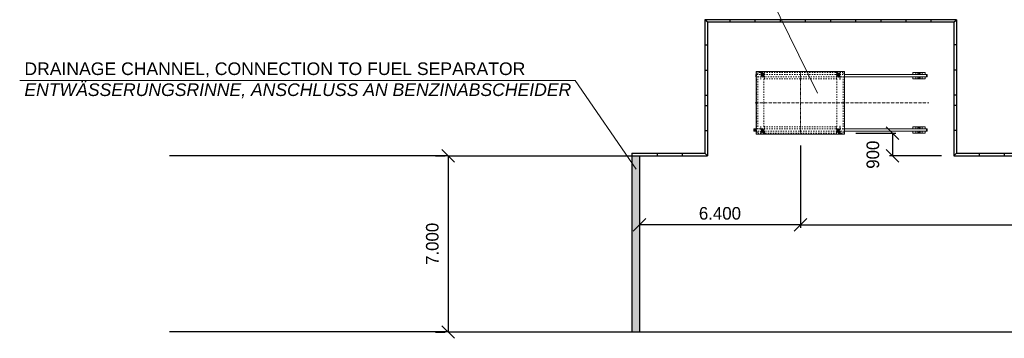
# Model space of a CAD drawing. Header units: millimetres. Extents: x 40256 to 138809, y -76860 to 38764.
# Tile 1 of 18: x 41350 to 80479, y -41664 to -29014. Entities that reach past the tile are written whole.
import ezdxf

# ---------------------------------------------------------------- set-up
doc = ezdxf.new("R2010")
doc.units = ezdxf.units.MM
doc.linetypes.add('ACAD_ISO10W100', pattern=[18, 12, -3, 0, -3])
doc.linetypes.add('JIS_02_1.0', pattern=[2, 1, -1])
doc.layers.add('Bemaßung', color=7, linetype='Continuous', lineweight=9)
doc.layers.add('Beschriftung', color=7, linetype='Continuous', lineweight=9)
doc.styles.add('LBB3.5M1000', font='isocp.shx', dxfattribs={"height": 3.5})
doc.dimstyles.new('DIN', dxfattribs={"dimtxt": 2.5, "dimasz": 2.5, "dimexe": 1.25, "dimexo": 0.625, "dimtad": 1, "dimtih": 1, "dimdec": 4, "dimdsep": 46, "dimlunit": 6, "dimtxsty": 'Standard', "dimcen": 2.5, "dimadec": 0, "dimazin": 0, "dimtfac": 1, "dimtdec": 4, "dimtmove": 0, "dimatfit": 3, "dimfxl": 0, "dimtvp": 1, "dimtolj": 1, "dimtzin": 0, "dimarcsym": 0})

# ---------------------------------------------------------------- blocks, each defined once
blk = doc.blocks.new('_Oblique')
at = {"color": 0, "linetype": 'ByBlock', "lineweight": -2}
blk.add_line((-0.5, -0.5), (0.5, 0.5), dxfattribs=at)
blk = doc.blocks.new('*D48')
at = {"layer": 'Bemaßung', "color": 0, "lineweight": -2, "transparency": 16777216}
for p, q in [((72378, -34014), (72378, -37280)), ((97378, -34014), (97378, -37280)), ((72378, -37155), (97378, -37155))]:
    blk.add_line(p, q, dxfattribs=at)
at = {"layer": 'DEFPOINTS', "color": 0, "transparency": 16777216}
for p in [(72378, -33514), (97378, -33514), (97378, -37155)]:
    blk.add_point(p, dxfattribs=at)
at = {"layer": 'Bemaßung', "color": 0, "lineweight": -2, "transparency": 16777216, "xscale": 500, "yscale": 500, "zscale": 500, "rotation": 180}
blk.add_blockref('_Oblique', (72378, -37155), dxfattribs=at)
at = {"layer": 'Bemaßung', "color": 0, "lineweight": -2, "transparency": 16777216, "xscale": 500, "yscale": 500, "zscale": 500}
blk.add_blockref('_Oblique', (97378, -37155), dxfattribs=at)
at = {"layer": 'Bemaßung', "color": 0, "transparency": 16777216, "insert": (84878, -36705), "char_height": 500, "attachment_point": 5}
blk.add_mtext('\\A1;25.000', dxfattribs=at)
blk = doc.blocks.new('*D49')
at = {"layer": 'Bemaßung', "color": 0, "lineweight": -2, "transparency": 16777216}
for p, q in [((72378, -34014), (72378, -37280)), ((65978, -34914), (65978, -37280)), ((72378, -37155), (65978, -37155))]:
    blk.add_line(p, q, dxfattribs=at)
at = {"layer": 'DEFPOINTS', "color": 0, "transparency": 16777216}
for p in [(72378, -33514), (65978, -34414), (65978, -37155)]:
    blk.add_point(p, dxfattribs=at)
at = {"layer": 'Bemaßung', "color": 0, "lineweight": -2, "transparency": 16777216, "xscale": 500, "yscale": 500, "zscale": 500, "rotation": 180}
blk.add_blockref('_Oblique', (65978, -37155), dxfattribs=at)
at = {"layer": 'Bemaßung', "color": 0, "lineweight": -2, "transparency": 16777216, "xscale": 500, "yscale": 500, "zscale": 500}
blk.add_blockref('_Oblique', (72378, -37155), dxfattribs=at)
at = {"layer": 'Bemaßung', "color": 0, "transparency": 16777216, "insert": (69178, -36705), "char_height": 500, "attachment_point": 5}
blk.add_mtext('\\A1;6.400', dxfattribs=at)
blk = doc.blocks.new('*D55')
at = {"layer": 'Bemaßung', "color": 0, "lineweight": -2, "transparency": 16777216}
for p, q in [((74578, -33514), (76162, -33514)), ((76037, -33514), (76037, -34414)), ((77978, -34414), (75912, -34414))]:
    blk.add_line(p, q, dxfattribs=at)
at = {"layer": 'DEFPOINTS', "color": 0, "transparency": 16777216}
for p in [(74078, -33514), (76037, -34414), (78478, -34414)]:
    blk.add_point(p, dxfattribs=at)
at = {"layer": 'Bemaßung', "color": 0, "lineweight": -2, "transparency": 16777216, "xscale": 500, "yscale": 500, "zscale": 500}
for p, rotation in [((76037, -33514), 90), ((76037, -34414), 270)]:
    blk.add_blockref('_Oblique', p, dxfattribs=dict(at, rotation=rotation))
at = {"layer": 'Bemaßung', "color": 0, "transparency": 16777216, "insert": (75258, -34374), "char_height": 500, "attachment_point": 5, "rotation": 90}
blk.add_mtext('\\A1;900', dxfattribs=at)
blk = doc.blocks.new('*D57')
at = {"layer": 'Bemaßung', "color": 0, "lineweight": -2, "transparency": 16777216}
for p, q in [((57878, -34414), (58253, -34414)), ((58378, -34414), (58378, -41414)), ((57878, -41414), (58253, -41414))]:
    blk.add_line(p, q, dxfattribs=at)
at = {"layer": 'DEFPOINTS', "color": 0, "transparency": 16777216}
for p in [(58378, -34414), (58378, -41414), (58378, -41414)]:
    blk.add_point(p, dxfattribs=at)
at = {"layer": 'Bemaßung', "color": 0, "lineweight": -2, "transparency": 16777216, "xscale": 500, "yscale": 500, "zscale": 500}
for p, rotation in [((58378, -34414), 90), ((58378, -41414), 270)]:
    blk.add_blockref('_Oblique', p, dxfattribs=dict(at, rotation=rotation))
at = {"layer": 'Bemaßung', "color": 0, "transparency": 16777216, "insert": (57749, -37914), "char_height": 500, "attachment_point": 5, "rotation": 90}
blk.add_mtext('\\A1;7.000', dxfattribs=at)

msp = doc.modelspace()

# ---------------------------------------------------------------- hatches: boundary and pattern name
h = msp.add_hatch(color=256)
h.dxf.hatch_style = 1
h.paths.add_polyline_path([(70558.48235, -33374.51548, 0.4142135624), (70544.48235, -33388.51548, 0.4142135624), (70558.48235, -33402.51548, -0.737901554)])
at = {"lineweight": 0}
h = msp.add_hatch(dxfattribs=at)
h.set_pattern_fill('BRICK_NORMAN_SOLDIER_STACKED_C', color=256, scale=20, pattern_type=2)
h.set_pattern_definition([(0, (65828.48, -37906.02), (0, 240), [45.834, -7.5]), (0, (65828.48, -37673.52), (0, 240), [45.834, -7.5]), (90, (65828.48, -37906.015), (-53.334, 3e-15), [232.5, -7.5]), (90, (65874.316, -37906.015), (-53.334, 3e-15), [232.5, -7.5])])
h.paths.add_polyline_path([(65978.48235, -34413.51548), (65678.48235, -34413.51548), (65678.48235, -41413.51548), (65978.48235, -41413.51548)])

# ---------------------------------------------------------------- linework, layer by layer
for p, q in [((78578.48235, -29013.51548), (68578.48235, -29013.51548)), ((68578.48235, -29013.51548), (68578.48235, -34313.51548)), ((68678.48235, -29113.51548), (68578.48235, -29013.51548)), ((78478.48235, -29113.51548), (68678.48235, -29113.51548)), ((68678.48235, -29113.51548), (68678.48235, -34413.51548)), ((69578.48235, -29113.51548), (69578.48235, -29013.51548)), ((70578.48235, -29113.51548), (70578.48235, -29013.51548)), ((71578.48235, -29113.51548), (71578.48235, -29013.51548)), ((72578.48235, -29113.51548), (72578.48235, -29013.51548)), ((73578.48235, -29113.51548), (73578.48235, -29013.51548)), ((74578.48235, -29113.51548), (74578.48235, -29013.51548)), ((75578.48235, -29113.51548), (75578.48235, -29013.51548)), ((76578.48235, -29113.51548), (76578.48235, -29013.51548)), ((77578.48235, -29113.51548), (77578.48235, -29013.51548)), ((78478.48235, -29113.51548), (78578.48235, -29013.51548)), ((78478.48235, -29113.51548), (78478.48235, -34413.51548)), ((78578.48235, -29013.51548), (78578.48235, -34313.51548)), ((68578.48235, -30013.51548), (68678.48235, -30013.51548)), ((78578.48235, -30013.51548), (78478.48235, -30013.51548)), ((68578.48235, -31013.51548), (68678.48235, -31013.51548)), ((78578.48235, -31013.51548), (78478.48235, -31013.51548)), ((68578.48235, -32013.51548), (68678.48235, -32013.51548)), ((78578.48235, -32013.51548), (78478.48235, -32013.51548)), ((68578.48235, -32413.51548), (68678.48235, -32413.51548)), ((78578.48235, -32413.51548), (78478.48235, -32413.51548)), ((68578.48235, -33413.51548), (68678.48235, -33413.51548)), ((78578.48235, -33413.51548), (78478.48235, -33413.51548)), ((58378.48235, -34413.51548), (47298.21756, -34413.51548)), ((58378.48235, -34413.51548), (68678.48235, -34413.51548)), ((65678.48235, -34313.51548), (65678.48235, -41413.51548)), ((65678.48235, -34313.51548), (68578.48235, -34313.51548)), ((65978.48235, -34413.51548), (65978.48235, -41413.51548)), ((66678.48235, -34313.51548), (66678.48235, -34413.51548)), ((67678.48235, -34313.51548), (67678.48235, -34413.51548)), ((68578.48235, -34313.51548), (68678.48235, -34413.51548)), ((78578.48235, -34313.51548), (78478.48235, -34413.51548)), ((78478.48235, -34413.51548), (91278.48235, -34413.51548)), ((78578.48235, -34313.51548), (91178.48235, -34313.51548)), ((79478.48235, -34313.51548), (79478.48235, -34413.51548)), ((80478.48235, -34313.51548), (80478.48235, -34413.51548)), ((58378.48235, -41413.51548), (47298.21756, -41413.51548)), ((58378.48235, -41413.51548), (111378.48235, -41413.51548))]:
    msp.add_line(p, q)
at = {"lineweight": 9}
for p, q in [((70598.48235, -31283.51548), (70598.48235, -31193.51548)), ((70598.48235, -31193.51548), (70628.48235, -31193.51548)), ((70628.48235, -31283.51548), (70598.48235, -31283.51548)), ((70608.48235, -31283.51548), (70608.48235, -31193.51548)), ((70623.48235, -31198.51548), (70608.48235, -31198.51548)), ((70608.48235, -31278.51548), (70623.48235, -31278.51548)), ((74133.48235, -31193.51548), (77413.48235, -31193.51548)), ((77413.48235, -31283.51548), (74133.48235, -31283.51548)), ((77098.48235, -31166.01548), (77078.48235, -31166.01548)), ((77088.48235, -31156.01548), (77088.48235, -31176.01548)), ((77088.48235, -31301.01548), (77088.48235, -31321.01548)), ((77403.48235, -31198.51548), (77383.48235, -31198.51548)), ((77383.48235, -31278.51548), (77383.48235, -31198.51548)), ((77383.48235, -31278.51548), (77403.48235, -31278.51548)), ((77403.48235, -31193.51548), (77403.48235, -31283.51548)), ((77413.48235, -31193.51548), (77413.48235, -31283.51548)), ((77098.48235, -31311.01548), (77078.48235, -31311.01548)), ((70528.48235, -33343.51548), (70528.48235, -33433.51548)), ((70598.48235, -33343.51548), (70528.48235, -33343.51548)), ((70598.48235, -33433.51548), (70528.48235, -33433.51548)), ((70628.48235, -33343.51548), (70598.48235, -33343.51548)), ((70598.48235, -33433.51548), (70628.48235, -33433.51548)), ((70622.48235, -33343.51548), (70622.48235, -33433.51548)), ((77413.48235, -33343.51548), (74133.48235, -33343.51548)), ((74133.48235, -33433.51548), (77413.48235, -33433.51548)), ((77098.48235, -33316.01548), (77078.48235, -33316.01548)), ((77098.48235, -33461.01548), (77078.48235, -33461.01548)), ((77088.48235, -33326.01548), (77088.48235, -33306.01548)), ((77088.48235, -33471.01548), (77088.48235, -33451.01548)), ((77383.48235, -33348.51548), (77383.48235, -33428.51548)), ((77383.48235, -33348.51548), (77403.48235, -33348.51548)), ((77403.48235, -33428.51548), (77383.48235, -33428.51548)), ((77403.48235, -33433.51548), (77403.48235, -33343.51548)), ((77413.48235, -33433.51548), (77413.48235, -33343.51548))]:
    msp.add_line(p, q, dxfattribs=at)
at = {"linetype": 'JIS_02_1.0', "lineweight": 5, "ltscale": 2}
for p, q in [((70623.48235, -31068.51548), (74133.48235, -31068.51548)), ((70623.48235, -31198.51548), (70628.48235, -31198.51548)), ((70623.48235, -31278.51548), (70628.48235, -31278.51548)), ((70628.48235, -31068.51548), (70628.48235, -32313.51548)), ((70633.48235, -31068.51548), (70633.48235, -32313.51548)), ((70803.48235, -31150.01548), (70803.48235, -31068.51548)), ((70803.48235, -31088.89418), (70808.48235, -31088.89418)), ((70803.48235, -31145.01548), (70808.48235, -31145.01548)), ((70803.48235, -31150.01548), (70803.48235, -31177.01548)), ((70803.48235, -31150.01548), (70868.48235, -31150.01548)), ((70803.48235, -31155.01548), (70953.48235, -31155.01548)), ((70803.48235, -31162.01548), (70953.48235, -31162.01548)), ((70803.48235, -31177.01548), (70813.48235, -31177.01548)), ((70803.48235, -31248.01548), (70953.48235, -31248.01548)), ((70803.48235, -31248.01548), (70803.48235, -31255.01548)), ((70803.48235, -31255.01548), (70953.48235, -31255.01548)), ((70803.48235, -31255.01548), (70803.48235, -31390.26948)), ((70803.48235, -31282.16692), (70808.48235, -31282.16692)), ((70808.48235, -31150.01548), (70808.48235, -31068.51548)), ((70808.48235, -31255.01548), (70808.48235, -31390.26948)), ((70813.48235, -31179.01548), (70828.48235, -31182.01548)), ((70828.48235, -31182.01548), (70928.48225, -31182.01548)), ((70922.11695, -31238.01548), (70834.84775, -31238.01548)), ((70858.48235, -31165.01548), (70858.48235, -31175.01548)), ((70858.48235, -31165.01548), (70868.48235, -31175.01548)), ((70868.48235, -31165.01548), (70858.48235, -31175.01548)), ((70858.48235, -31175.01548), (70898.48235, -31175.01548)), ((70858.48235, -31245.01548), (70858.48235, -31235.01548)), ((70858.48235, -31235.01548), (70898.48235, -31235.01548)), ((70867.48235, -31155.01548), (70867.48235, -31162.01548)), ((70867.48235, -31175.01548), (70867.48235, -31235.01548)), ((70871.48235, -31145.51548), (70868.48235, -31148.51548)), ((70868.48235, -31148.51548), (70868.48235, -31155.01548)), ((70888.48235, -31148.51548), (70868.48235, -31148.51548)), ((70868.48235, -31155.01548), (70868.48235, -31162.01548)), ((70868.48235, -31165.01548), (70868.48235, -31162.01548)), ((70868.48235, -31165.01548), (70868.48235, -31245.01548)), ((70885.48235, -31145.51548), (70871.48235, -31145.51548)), ((70885.48235, -31145.51548), (70888.48235, -31148.51548)), ((70888.48235, -31148.51548), (70888.48235, -31155.01548)), ((70888.48235, -31150.01548), (70953.48235, -31150.01548)), ((70888.48235, -31155.01548), (70888.48235, -31162.01548)), ((70888.48235, -31165.01548), (70888.48235, -31162.01548)), ((70898.48235, -31165.01548), (70888.48235, -31175.01548)), ((70898.48235, -31175.01548), (70888.48235, -31165.01548)), ((70888.48235, -31165.01548), (70888.48235, -31245.01548)), ((70898.48235, -31245.01548), (70888.48235, -31235.01548)), ((70898.48235, -31235.01548), (70888.48235, -31245.01548)), ((70889.48235, -31155.01548), (70889.48235, -31162.01548)), ((70889.48235, -31175.01548), (70889.48235, -31235.01548)), ((70898.48235, -31175.01548), (70898.48235, -31165.01548)), ((70898.48235, -31235.01548), (70898.48235, -31245.01548)), ((70928.38195, -31182.03568), (70943.48235, -31179.01548)), ((70943.48235, -31177.01548), (70953.48235, -31177.01548)), ((70948.48235, -31150.01548), (70948.48235, -31068.51548)), ((70948.48235, -31088.89418), (70953.48235, -31088.89418)), ((70948.48235, -31145.01548), (70953.48235, -31145.01548)), ((70948.48235, -31255.01548), (70948.48235, -31390.26948)), ((70948.48235, -31282.16692), (70953.48235, -31282.16692)), ((70953.48235, -31150.01548), (70953.48235, -31068.51548)), ((70953.48235, -31150.01548), (70953.48235, -31177.01548)), ((70953.48235, -31248.01548), (70953.48235, -31255.01548)), ((70953.48235, -31255.01548), (70953.48235, -31390.26948)), ((72375.98235, -31068.51548), (72375.98235, -32313.51548)), ((72380.98235, -31068.51548), (72380.98235, -32313.51548)), ((73803.48235, -31150.01548), (73803.48235, -31068.51548)), ((73808.48235, -31088.89418), (73803.48235, -31088.89418)), ((73808.48235, -31145.01548), (73803.48235, -31145.01548)), ((73803.48235, -31150.01548), (73803.48235, -31177.01548)), ((73868.48235, -31150.01548), (73803.48235, -31150.01548)), ((73953.48235, -31155.01548), (73803.48235, -31155.01548)), ((73953.48235, -31162.01548), (73803.48235, -31162.01548)), ((73813.48235, -31177.01548), (73803.48235, -31177.01548)), ((73953.48235, -31248.01548), (73803.48235, -31248.01548)), ((73803.48235, -31248.01548), (73803.48235, -31255.01548)), ((73953.48235, -31255.01548), (73803.48235, -31255.01548)), ((73803.48235, -31255.01548), (73803.48235, -31390.26948)), ((73808.48235, -31282.16692), (73803.48235, -31282.16692)), ((73808.48235, -31150.01548), (73808.48235, -31068.51548)), ((73808.48235, -31255.01548), (73808.48235, -31390.26948)), ((73828.58275, -31182.03568), (73813.48235, -31179.01548)), ((73928.48235, -31182.01548), (73828.48245, -31182.01548)), ((73834.84775, -31238.01548), (73922.11695, -31238.01548)), ((73858.48235, -31175.01548), (73858.48235, -31165.01548)), ((73858.48235, -31165.01548), (73868.48235, -31175.01548)), ((73858.48235, -31175.01548), (73868.48235, -31165.01548)), ((73898.48235, -31175.01548), (73858.48235, -31175.01548)), ((73858.48235, -31235.01548), (73858.48235, -31245.01548)), ((73898.48235, -31235.01548), (73858.48235, -31235.01548)), ((73858.48235, -31245.01548), (73868.48235, -31235.01548)), ((73858.48235, -31235.01548), (73868.48235, -31245.01548)), ((73867.48235, -31155.01548), (73867.48235, -31162.01548)), ((73867.48235, -31175.01548), (73867.48235, -31235.01548)), ((73871.48235, -31145.51548), (73868.48235, -31148.51548)), ((73868.48235, -31148.51548), (73868.48235, -31155.01548)), ((73868.48235, -31148.51548), (73888.48235, -31148.51548)), ((73868.48235, -31155.01548), (73868.48235, -31162.01548)), ((73868.48235, -31165.01548), (73868.48235, -31162.01548)), ((73868.48235, -31165.01548), (73868.48235, -31245.01548)), ((73871.48235, -31145.51548), (73885.48235, -31145.51548)), ((73885.48235, -31145.51548), (73888.48235, -31148.51548)), ((73888.48235, -31148.51548), (73888.48235, -31155.01548)), ((73953.48235, -31150.01548), (73888.48235, -31150.01548)), ((73888.48235, -31155.01548), (73888.48235, -31162.01548)), ((73888.48235, -31165.01548), (73888.48235, -31162.01548)), ((73898.48235, -31165.01548), (73888.48235, -31175.01548)), ((73888.48235, -31165.01548), (73898.48235, -31175.01548)), ((73888.48235, -31165.01548), (73888.48235, -31245.01548)), ((73889.48235, -31155.01548), (73889.48235, -31162.01548)), ((73889.48235, -31175.01548), (73889.48235, -31235.01548)), ((73898.48235, -31165.01548), (73898.48235, -31175.01548)), ((73898.48235, -31245.01548), (73898.48235, -31235.01548)), ((73943.48235, -31179.01548), (73928.48235, -31182.01548)), ((73953.48235, -31177.01548), (73943.48235, -31177.01548)), ((73948.48235, -31150.01548), (73948.48235, -31068.51548)), ((73953.48235, -31088.89418), (73948.48235, -31088.89418)), ((73953.48235, -31145.01548), (73948.48235, -31145.01548)), ((73948.48235, -31255.01548), (73948.48235, -31390.26948)), ((73953.48235, -31282.16692), (73948.48235, -31282.16692)), ((73953.48235, -31150.01548), (73953.48235, -31068.51548)), ((73953.48235, -31150.01548), (73953.48235, -31177.01548)), ((73953.48235, -31248.01548), (73953.48235, -31255.01548)), ((73953.48235, -31255.01548), (73953.48235, -31390.26948)), ((74123.48235, -31068.51548), (74123.48235, -32313.51548)), ((74128.48235, -31068.51548), (74128.48235, -32313.51548)), ((70803.48235, -31390.26948), (70808.48235, -31390.26948)), ((70948.48235, -31390.26948), (70953.48235, -31390.26948)), ((73808.48235, -31390.26948), (73803.48235, -31390.26948)), ((73953.48235, -31390.26948), (73948.48235, -31390.26948)), ((70628.48235, -32313.51548), (70628.48235, -33558.51548)), ((70633.48235, -32313.51548), (70633.48235, -33558.51548)), ((72375.98235, -32313.51548), (72375.98235, -33558.51548)), ((72380.98235, -32313.51548), (72380.98235, -33558.51548)), ((74123.48235, -32313.51548), (74123.48235, -33558.51548)), ((74128.48235, -32313.51548), (74128.48235, -33558.51548)), ((70803.48235, -33236.76148), (70808.48235, -33236.76148)), ((70803.48235, -33372.01548), (70803.48235, -33236.76148)), ((70808.48235, -33372.01548), (70808.48235, -33236.76148)), ((70948.48235, -33236.76148), (70953.48235, -33236.76148)), ((70948.48235, -33372.01548), (70948.48235, -33236.76148)), ((70953.48235, -33372.01548), (70953.48235, -33236.76148)), ((73808.48235, -33236.76148), (73803.48235, -33236.76148)), ((73803.48235, -33372.01548), (73803.48235, -33236.76148)), ((73808.48235, -33372.01548), (73808.48235, -33236.76148)), ((73953.48235, -33236.76148), (73948.48235, -33236.76148)), ((73948.48235, -33372.01548), (73948.48235, -33236.76148)), ((73953.48235, -33372.01548), (73953.48235, -33236.76148)), ((70592.48235, -33343.51548), (70592.48235, -33433.51548)), ((70598.48235, -33343.51548), (70598.48235, -33433.51548)), ((70608.48235, -33343.51548), (70608.48235, -33433.51548)), ((70608.48235, -33348.51548), (70623.48235, -33348.51548)), ((70623.48235, -33428.51548), (70608.48235, -33428.51548)), ((70623.48235, -33348.51548), (70628.48235, -33348.51548)), ((70623.48235, -33428.51548), (70628.48235, -33428.51548)), ((70623.48235, -33558.51548), (74133.48235, -33558.51548)), ((70803.48235, -33344.86404), (70808.48235, -33344.86404)), ((70803.48235, -33372.01548), (70953.48235, -33372.01548)), ((70803.48235, -33379.01548), (70803.48235, -33372.01548)), ((70803.48235, -33379.01548), (70953.48235, -33379.01548)), ((70803.48235, -33477.01548), (70803.48235, -33450.01548)), ((70803.48235, -33450.01548), (70813.48235, -33450.01548)), ((70803.48235, -33465.01548), (70953.48235, -33465.01548)), ((70803.48235, -33472.01548), (70953.48235, -33472.01548)), ((70803.48235, -33477.01548), (70868.48235, -33477.01548)), ((70803.48235, -33477.01548), (70803.48235, -33558.51548)), ((70803.48235, -33482.01548), (70808.48235, -33482.01548)), ((70803.48235, -33538.13678), (70808.48235, -33538.13678)), ((70808.48235, -33477.01548), (70808.48235, -33558.51548)), ((70813.48235, -33448.01548), (70828.48235, -33445.01548)), ((70828.48235, -33445.01548), (70928.48225, -33445.01548)), ((70922.11695, -33389.01548), (70834.84775, -33389.01548)), ((70858.48235, -33382.01548), (70858.48235, -33392.01548)), ((70858.48235, -33392.01548), (70898.48235, -33392.01548)), ((70858.48235, -33462.01548), (70858.48235, -33452.01548)), ((70858.48235, -33452.01548), (70898.48235, -33452.01548)), ((70858.48235, -33462.01548), (70868.48235, -33452.01548)), ((70868.48235, -33462.01548), (70858.48235, -33452.01548)), ((70867.48235, -33452.01548), (70867.48235, -33392.01548)), ((70867.48235, -33472.01548), (70867.48235, -33465.01548)), ((70868.48235, -33462.01548), (70868.48235, -33382.01548)), ((70868.48235, -33462.01548), (70868.48235, -33465.01548)), ((70868.48235, -33472.01548), (70868.48235, -33465.01548)), ((70868.48235, -33478.51548), (70868.48235, -33472.01548)), ((70888.48235, -33478.51548), (70868.48235, -33478.51548)), ((70871.48235, -33481.51548), (70868.48235, -33478.51548)), ((70885.48235, -33481.51548), (70871.48235, -33481.51548)), ((70885.48235, -33481.51548), (70888.48235, -33478.51548)), ((70898.48235, -33382.01548), (70888.48235, -33392.01548)), ((70898.48235, -33392.01548), (70888.48235, -33382.01548)), ((70888.48235, -33462.01548), (70888.48235, -33382.01548)), ((70898.48235, -33462.01548), (70888.48235, -33452.01548)), ((70898.48235, -33452.01548), (70888.48235, -33462.01548)), ((70888.48235, -33462.01548), (70888.48235, -33465.01548)), ((70888.48235, -33472.01548), (70888.48235, -33465.01548)), ((70888.48235, -33478.51548), (70888.48235, -33472.01548)), ((70888.48235, -33477.01548), (70953.48235, -33477.01548)), ((70889.48235, -33452.01548), (70889.48235, -33392.01548)), ((70889.48235, -33472.01548), (70889.48235, -33465.01548)), ((70898.48235, -33392.01548), (70898.48235, -33382.01548)), ((70898.48235, -33452.01548), (70898.48235, -33462.01548)), ((70928.38195, -33444.99528), (70943.48235, -33448.01548)), ((70943.48235, -33450.01548), (70953.48235, -33450.01548)), ((70948.48235, -33344.86404), (70953.48235, -33344.86404)), ((70948.48235, -33477.01548), (70948.48235, -33558.51548)), ((70948.48235, -33482.01548), (70953.48235, -33482.01548)), ((70948.48235, -33538.13678), (70953.48235, -33538.13678)), ((70953.48235, -33379.01548), (70953.48235, -33372.01548)), ((70953.48235, -33477.01548), (70953.48235, -33450.01548)), ((70953.48235, -33477.01548), (70953.48235, -33558.51548)), ((73808.48235, -33344.86404), (73803.48235, -33344.86404)), ((73953.48235, -33372.01548), (73803.48235, -33372.01548)), ((73803.48235, -33379.01548), (73803.48235, -33372.01548)), ((73953.48235, -33379.01548), (73803.48235, -33379.01548)), ((73803.48235, -33477.01548), (73803.48235, -33450.01548)), ((73813.48235, -33450.01548), (73803.48235, -33450.01548)), ((73953.48235, -33465.01548), (73803.48235, -33465.01548)), ((73953.48235, -33472.01548), (73803.48235, -33472.01548)), ((73868.48235, -33477.01548), (73803.48235, -33477.01548)), ((73803.48235, -33477.01548), (73803.48235, -33558.51548)), ((73808.48235, -33482.01548), (73803.48235, -33482.01548)), ((73808.48235, -33538.13678), (73803.48235, -33538.13678)), ((73808.48235, -33477.01548), (73808.48235, -33558.51548)), ((73828.58275, -33444.99528), (73813.48235, -33448.01548)), ((73928.48235, -33445.01548), (73828.48245, -33445.01548)), ((73834.84775, -33389.01548), (73922.11695, -33389.01548)), ((73858.48235, -33392.01548), (73858.48235, -33382.01548)), ((73858.48235, -33382.01548), (73868.48235, -33392.01548)), ((73858.48235, -33392.01548), (73868.48235, -33382.01548)), ((73898.48235, -33392.01548), (73858.48235, -33392.01548)), ((73858.48235, -33452.01548), (73858.48235, -33462.01548)), ((73898.48235, -33452.01548), (73858.48235, -33452.01548)), ((73858.48235, -33462.01548), (73868.48235, -33452.01548)), ((73858.48235, -33452.01548), (73868.48235, -33462.01548)), ((73867.48235, -33452.01548), (73867.48235, -33392.01548)), ((73867.48235, -33472.01548), (73867.48235, -33465.01548)), ((73868.48235, -33462.01548), (73868.48235, -33382.01548)), ((73868.48235, -33462.01548), (73868.48235, -33465.01548)), ((73868.48235, -33472.01548), (73868.48235, -33465.01548)), ((73868.48235, -33478.51548), (73868.48235, -33472.01548)), ((73868.48235, -33478.51548), (73888.48235, -33478.51548)), ((73871.48235, -33481.51548), (73868.48235, -33478.51548)), ((73871.48235, -33481.51548), (73885.48235, -33481.51548)), ((73885.48235, -33481.51548), (73888.48235, -33478.51548)), ((73888.48235, -33462.01548), (73888.48235, -33382.01548)), ((73898.48235, -33462.01548), (73888.48235, -33452.01548)), ((73888.48235, -33462.01548), (73898.48235, -33452.01548)), ((73888.48235, -33462.01548), (73888.48235, -33465.01548)), ((73888.48235, -33472.01548), (73888.48235, -33465.01548)), ((73888.48235, -33478.51548), (73888.48235, -33472.01548)), ((73953.48235, -33477.01548), (73888.48235, -33477.01548)), ((73889.48235, -33452.01548), (73889.48235, -33392.01548)), ((73889.48235, -33472.01548), (73889.48235, -33465.01548)), ((73898.48235, -33382.01548), (73898.48235, -33392.01548)), ((73898.48235, -33462.01548), (73898.48235, -33452.01548)), ((73943.48235, -33448.01548), (73928.48235, -33445.01548)), ((73953.48235, -33450.01548), (73943.48235, -33450.01548)), ((73953.48235, -33344.86404), (73948.48235, -33344.86404)), ((73948.48235, -33477.01548), (73948.48235, -33558.51548)), ((73953.48235, -33482.01548), (73948.48235, -33482.01548)), ((73953.48235, -33538.13678), (73948.48235, -33538.13678)), ((73953.48235, -33379.01548), (73953.48235, -33372.01548)), ((73953.48235, -33477.01548), (73953.48235, -33450.01548)), ((73953.48235, -33477.01548), (73953.48235, -33558.51548))]:
    msp.add_line(p, q, dxfattribs=at)
at = {"linetype": 'JIS_02_1.0', "lineweight": 9, "ltscale": 50}
for p, q in [((70628.48235, -31193.51548), (74133.48235, -31193.51548)), ((74133.48235, -31283.51548), (70628.48235, -31283.51548)), ((70628.48235, -33343.51548), (74133.48235, -33343.51548)), ((74133.48235, -33433.51548), (70628.48235, -33433.51548))]:
    msp.add_line(p, q, dxfattribs=at)
at = {"linetype": 'ACAD_ISO10W100', "lineweight": 5}
for p, q in [((70878.48235, -31312.9195), (70878.48235, -31103.94649)), ((73878.48235, -31312.9195), (73878.48235, -31103.94649)), ((70878.48235, -33314.11146), (70878.48235, -33523.08447)), ((73878.48235, -33314.11146), (73878.48235, -33523.08447))]:
    msp.add_line(p, q, dxfattribs=at)
at = {"linetype": 'ACAD_ISO10W100', "lineweight": 5, "ltscale": 10}
msp.add_line((70578.48235, -32313.51548), (77476.70735, -32313.51548), dxfattribs=at)
at = {"lineweight": 9}
for points in [[(70623.48235, -32313.51548), (70623.48235, -31063.51548), (74133.48235, -31063.51548), (74133.48235, -32313.51548)], [(76838.48235, -31193.51548), (76838.48235, -31113.51548), (77338.48235, -31113.51548), (77338.48235, -31193.51548)], [(77338.48235, -31283.51548), (77338.48235, -31363.51548), (76838.48235, -31363.51548), (76838.48235, -31283.51548)], [(77213.48235, -31193.51548), (77213.48235, -31113.51548), (76963.48235, -31113.51548), (76963.48235, -31193.51548)], [(76963.48235, -31283.51548), (76963.48235, -31363.51548), (77213.48235, -31363.51548), (77213.48235, -31283.51548)], [(77038.48235, -31193.51548), (77038.48235, -31138.51548), (77138.48235, -31138.51548), (77138.48235, -31193.51548)], [(77138.48235, -31283.51548), (77138.48235, -31338.51548), (77038.48235, -31338.51548), (77038.48235, -31283.51548)], [(74133.48235, -32313.51548), (74133.48235, -33563.51548), (70623.48235, -33563.51548), (70623.48235, -32313.51548)], [(77338.48235, -33343.51548), (77338.48235, -33263.51548), (76838.48235, -33263.51548), (76838.48235, -33343.51548)], [(76838.48235, -33433.51548), (76838.48235, -33513.51548), (77338.48235, -33513.51548), (77338.48235, -33433.51548)], [(76963.48235, -33343.51548), (76963.48235, -33263.51548), (77213.48235, -33263.51548), (77213.48235, -33343.51548)], [(77213.48235, -33433.51548), (77213.48235, -33513.51548), (76963.48235, -33513.51548), (76963.48235, -33433.51548)], [(77138.48235, -33343.51548), (77138.48235, -33288.51548), (77038.48235, -33288.51548), (77038.48235, -33343.51548)], [(77038.48235, -33433.51548), (77038.48235, -33488.51548), (77138.48235, -33488.51548), (77138.48235, -33433.51548)]]:
    msp.add_lwpolyline(points, dxfattribs=at)
at = {"linetype": 'JIS_02_1.0', "lineweight": 9, "ltscale": 50}
for points in [[(72378.48235, -31113.51548), (70678.48235, -31113.51548), (70678.48235, -31168.51548)], [(70678.48235, -31258.51548), (70678.48235, -32313.51548)], [(74078.48235, -31168.51548), (74078.48235, -31113.51548), (72378.48235, -31113.51548)], [(74078.48235, -32313.51548), (74078.48235, -31258.51548)], [(72378.48235, -31363.51548), (70928.48235, -31363.51548), (70928.48235, -32313.51548)], [(73828.48235, -32313.51548), (73828.48235, -31363.51548), (72378.48235, -31363.51548)], [(70678.48235, -32313.51548), (70678.48235, -33368.51548)], [(70928.48235, -32313.51548), (70928.48235, -33263.51548), (73828.48235, -33263.51548), (73828.48235, -32313.51548)], [(74078.48235, -33368.51548), (74078.48235, -32313.51548)], [(70678.48235, -33458.51548), (70678.48235, -33513.51548), (74078.48235, -33513.51548), (74078.48235, -33458.51548)]]:
    msp.add_lwpolyline(points, dxfattribs=at)
at = {"linetype": 'JIS_02_1.0', "lineweight": 5, "ltscale": 2}
for points in [[(70963.48235, -31189.01548), (70793.48235, -31189.01548), (70793.48235, -31182.01548), (70808.48235, -31174.01548), (70948.48235, -31174.01548), (70963.48235, -31182.01548)], [(70813.48235, -31172.01548), (70813.48235, -31179.01548), (70943.48235, -31179.01548), (70943.48235, -31172.01548)], [(70912.48235, -31165.01548), (70912.48235, -31172.01548), (70844.48235, -31172.01548), (70844.48235, -31165.01548)], [(70912.48235, -31238.01548), (70912.48235, -31245.01548), (70844.48235, -31245.01548), (70844.48235, -31238.01548)], [(73963.48235, -31189.01548), (73793.48235, -31189.01548), (73793.48235, -31182.01548), (73808.48235, -31174.01548), (73948.48235, -31174.01548), (73963.48235, -31182.01548)], [(73943.48235, -31172.01548), (73943.48235, -31179.01548), (73813.48235, -31179.01548), (73813.48235, -31172.01548)], [(73844.48235, -31165.01548), (73844.48235, -31172.01548), (73912.48235, -31172.01548), (73912.48235, -31165.01548)], [(73844.48235, -31238.01548), (73844.48235, -31245.01548), (73912.48235, -31245.01548), (73912.48235, -31238.01548)], [(70963.48235, -33438.01548), (70793.48235, -33438.01548), (70793.48235, -33445.01548), (70808.48235, -33453.01548), (70948.48235, -33453.01548), (70963.48235, -33445.01548)], [(70813.48235, -33455.01548), (70813.48235, -33448.01548), (70943.48235, -33448.01548), (70943.48235, -33455.01548)], [(70912.48235, -33389.01548), (70912.48235, -33382.01548), (70844.48235, -33382.01548), (70844.48235, -33389.01548)], [(70912.48235, -33462.01548), (70912.48235, -33455.01548), (70844.48235, -33455.01548), (70844.48235, -33462.01548)], [(73963.48235, -33438.01548), (73793.48235, -33438.01548), (73793.48235, -33445.01548), (73808.48235, -33453.01548), (73948.48235, -33453.01548), (73963.48235, -33445.01548)], [(73943.48235, -33455.01548), (73943.48235, -33448.01548), (73813.48235, -33448.01548), (73813.48235, -33455.01548)], [(73844.48235, -33389.01548), (73844.48235, -33382.01548), (73912.48235, -33382.01548), (73912.48235, -33389.01548)], [(73844.48235, -33462.01548), (73844.48235, -33455.01548), (73912.48235, -33455.01548), (73912.48235, -33462.01548)]]:
    msp.add_lwpolyline(points, close=True, dxfattribs=at)
at = {"lineweight": 9}
msp.add_circle((70558.48235, -33388.51548), 14, dxfattribs=at)
at = {"linetype": 'JIS_02_1.0', "lineweight": 5, "ltscale": 2}
for centre, radius, start, end in [((71025.48235, -31210.01548), 197, 172.490397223, 186.865797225), ((70828.19054, -31183.99688), 2, 352.182150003, 78.690730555), ((70834.84777, -31233.0337), 4.98178, 186.130747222, 269.999783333), ((70922.11693, -31233.0337), 4.98178, 270.000213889, 353.869249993), ((70928.77415, -31183.99688), 2, 101.309269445, 187.817849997), ((70731.48235, -31210.01548), 197, 353.134202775, 7.509602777), ((74025.48235, -31210.01548), 197, 172.490397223, 186.865797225), ((73828.19054, -31183.99688), 2, 352.182150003, 78.690730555), ((73834.84777, -31233.0337), 4.98178, 186.130750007, 269.999786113), ((73922.11693, -31233.0337), 4.98178, 270.000216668, 353.869252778), ((73928.77415, -31183.99688), 2, 101.309269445, 187.817849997), ((73731.48235, -31210.01548), 197, 353.134202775, 7.509602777), ((71025.48235, -33417.01548), 197, 173.134202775, 187.509602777), ((70828.19054, -33443.03408), 2, 281.309269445, 7.817849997), ((70834.84777, -33393.99726), 4.98178, 90.000216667, 173.869252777), ((70922.11693, -33393.99726), 4.98178, 6.130750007, 89.999786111), ((70928.77415, -33443.03408), 2, 172.182150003, 258.690730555), ((70731.48235, -33417.01548), 197, 352.490397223, 6.865797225), ((74025.48235, -33417.01548), 197, 173.134202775, 187.509602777), ((73828.19054, -33443.03408), 2, 281.309269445, 7.817849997), ((73834.84777, -33393.99726), 4.98178, 90.000213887, 173.869249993), ((73922.11693, -33393.99726), 4.98178, 6.130747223, 89.999783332), ((73928.77415, -33443.03408), 2, 172.182150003, 258.690730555), ((73731.48235, -33417.01548), 197, 352.490397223, 6.865797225)]:
    msp.add_arc(centre, radius, start, end, dxfattribs=at)
at = {"lineweight": 9}
msp.add_arc((70562.8034, -33388.51548), 14.65167, 107.152652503, 252.847347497, dxfattribs=at)
at = {"layer": 'Beschriftung'}
for p, q in [((70351.70972, -26428.51727), (73049.62018, -31933.81764)), ((63420.42976, -31423.06082), (41349.50719, -31423.06082)), ((63420.42976, -31423.06082), (65853.75777, -34948.98701))]:
    msp.add_line(p, q, dxfattribs=at)

# ---------------------------------------------------------------- texts
at = {"layer": 'Beschriftung', "insert": (41536.38904, -30710.28951), "char_height": 500, "width": 22164.0999544, "attachment_point": 1, "style": 'LBB3.5M1000'}
msp.add_mtext('{\\fArial|b0|i0|c0|p34;DRAINAGE CHANNEL, CONNECTION TO FUEL SEPARATOR\\P\\fArial|b0|i1|c0|p34;ENTWÄSSERUNGSRINNE, ANSCHLUSS AN BENZINABSCHEIDER}', dxfattribs=at)

# ---------------------------------------------------------------- dimensions: what is measured, and where the dimension line sits
at = {"layer": 'Bemaßung'}
for base, p2, picture, middle in [((65978.48235, -37154.93488), (65978.48235, -34413.51548), '*D49', (69178.48235, -36704.93488)), ((97378.48235, -37154.93488), (97378.48235, -33513.51548), '*D48', (84878.48235, -36704.93488))]:
    dim = msp.add_linear_dim(base=base, p1=(72378.48235, -33513.51548), p2=p2, dimstyle='DIN', override={"dimscale": 100, "dimtxt": 5, "dimasz": 5, "dimexo": 5, "dimgap": 2, "dimblk1": 'Oblique', "dimblk2": 'Oblique', "dimsah": 1, "dimtmove": 2}, dxfattribs=at)
    dim.commit()
    dim.dimension.update_dxf_attribs({"geometry": picture, "text_midpoint": middle})
for base, p1, p2, picture, middle in [((76037.08724, -34413.51548), (74078.48235, -33513.51548), (78478.48235, -34413.51548), '*D55', (75258.47626, -34374.44036)), ((58378.48235, -41413.51548), (58378.48235, -34413.51548), (58378.48235, -41413.51548), '*D57', (57748.74498, -37913.51548))]:
    dim = msp.add_linear_dim(base=base, p1=p1, p2=p2, angle=90, dimstyle='DIN', override={"dimscale": 100, "dimtxt": 5, "dimasz": 5, "dimexo": 5, "dimgap": 2, "dimblk1": 'Oblique', "dimblk2": 'Oblique', "dimsah": 1, "dimtmove": 2}, dxfattribs=at)
    dim.commit()
    dim.dimension.update_dxf_attribs({"geometry": picture, "text_midpoint": middle, "dimtype": 160})

doc.saveas('drawing.dxf')
